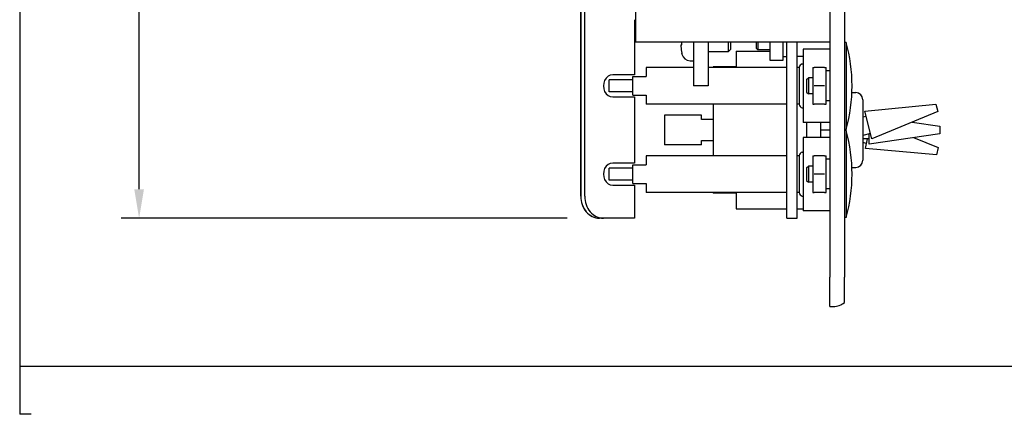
# Model space of a CAD drawing. Header units: inches. Extents: x 0 to 40.7, y 0 to 26.
# Tile 1 of 39: x 0 to 8.4, y 0 to 3.4. Entities that reach past the tile are written whole.
import ezdxf

# ---------------------------------------------------------------- set-up
doc = ezdxf.new("R2010")
doc.units = ezdxf.units.IN
doc.header["$LTSCALE"] = 0.5
doc.header["$MEASUREMENT"] = 0
doc.layers.add('AM_REFDIM', color=4, linetype='Continuous', lineweight=15)
doc.layers.add('AM_VIS', color=7, linetype='Continuous', lineweight=30)
doc.layers.add('FORMAT', color=112, linetype='Continuous')
doc.styles.get("Standard").update_dxf_attribs({"font": 'simplex.shx'})
doc.dimstyles.new('3PL NO CL$0', dxfattribs={"dimtxt": 0.1, "dimasz": 0.1, "dimexe": 0.0625, "dimexo": 0.125, "dimgap": 0.09, "dimtad": 0, "dimtih": 1, "dimtoh": 1, "dimdec": 3, "dimzin": 4, "dimdsep": 46, "dimtxsty": 'Standard', "dimcen": 0, "dimclrd": 256, "dimclre": 256, "dimclrt": 256, "dimadec": 0, "dimazin": 0, "dimtfac": 1, "dimtdec": 3, "dimtofl": 0, "dimtmove": 0, "dimatfit": 3, "dimfxl": 1, "dimtolj": 1, "dimtzin": 0, "dimarcsym": 0})

# ---------------------------------------------------------------- blocks, each defined once
blk = doc.blocks.new('*D15')
at = {"layer": 'AM_REFDIM', "lineweight": -2}
for p, q in [((6.168, 14.3987), (0.8613, 14.3987)), ((1.0152, 14.1525), (1.0152, 8.3771)), ((1.0152, 1.9124), (1.0152, 7.6879)), ((4.654, 1.6663), (0.8613, 1.6663))]:
    blk.add_line(p, q, dxfattribs=at)
at = {"layer": 'AM_REFDIM'}
for points in [[(0.9741, 14.1525), (1.0562, 14.1525), (1.0152, 14.3987)], [(0.9741, 1.9124), (1.0562, 1.9124), (1.0152, 1.6663)]]:
    blk.add_solid(points, dxfattribs=at)
at = {"layer": 'Defpoints', "color": 0}
for p in [(6.4757, 14.3987), (1.0152, 1.6663), (4.9617, 1.6663)]:
    blk.add_point(p, dxfattribs=at)
at = {"layer": 'AM_REFDIM', "insert": (1.0152, 8.0325), "char_height": 0.24615, "attachment_point": 5}
blk.add_mtext('\\A1;12.73', dxfattribs=at)

msp = doc.modelspace()

# ---------------------------------------------------------------- linework, layer by layer
at = {"layer": 'AM_VIS', "color": 72}
for p, q in [((6.8857, 15.6663), (6.8857, 1.1663)), ((7.0107, 15.6663), (7.0107, 1.1663)), ((6.2607, 3.1663), (6.2607, 3.1123)), ((6.2607, 3.1123), (6.2757, 3.0973)), ((6.2757, 3.1663), (6.2757, 3.0973)), ((6.3752, 3.0973), (6.2757, 3.0973)), ((6.8857, 0.9163), (6.8857, 1.1663)), ((7.0107, 0.9509), (7.0107, 1.1663)), ((6.8857, 0.9163), (6.917, 0.9163))]:
    msp.add_line(p, q, dxfattribs=at)
at = {"layer": 'AM_VIS', "color": 31}
for p, q in [((4.7699, 1.8538), (4.7699, 8.9788)), ((4.8034, 1.8538), (4.8034, 8.9788)), ((4.769, 3.8538), (4.769, 1.8538)), ((5.2256, 3.3538), (5.2256, 2.885)), ((5.2256, 2.885), (5.0409, 2.885)), ((5.0409, 2.6975), (5.2256, 2.6975)), ((5.2256, 2.6975), (5.2256, 2.135)), ((5.2256, 2.135), (5.0409, 2.135)), ((5.0409, 1.9475), (5.2256, 1.9475)), ((5.2256, 1.9475), (5.2256, 1.6663)), ((4.9282, 1.6663), (4.9274, 1.6663)), ((4.9617, 1.6663), (4.9282, 1.6663)), ((5.2256, 1.6663), (4.9617, 1.6663))]:
    msp.add_line(p, q, dxfattribs=at)
at = {"layer": 'AM_VIS', "color": 201}
for p, q in [((5.2357, 3.9163), (5.2357, 3.1663)), ((5.2357, 3.1663), (6.8857, 3.1663))]:
    msp.add_line(p, q, dxfattribs=at)
at = {"layer": 'AM_VIS', "color": 132}
for p, q in [((5.6212, 3.1388), (5.6288, 3.1388)), ((5.6288, 3.1388), (5.6288, 3.1663)), ((6.0262, 3.0843), (6.0262, 3.1663)), ((6.0412, 3.0993), (6.0262, 3.0843)), ((6.0412, 3.1663), (6.0412, 3.0993)), ((5.6288, 3.0655), (5.6288, 3.0693)), ((5.8537, 3.0843), (6.0262, 3.0843)), ((5.6983, 3.0053), (5.7287, 3.0053))]:
    msp.add_line(p, q, dxfattribs=at)
at = {"layer": 'AM_VIS', "color": 53}
for p, q in [((5.7287, 3.1663), (5.7287, 2.7913)), ((5.8537, 3.1663), (5.8537, 2.7913)), ((6.0907, 3.0863), (6.0907, 2.9538)), ((6.0907, 3.0863), (6.3752, 3.0863)), ((6.0907, 2.9538), (5.8957, 2.9538)), ((5.8957, 2.9538), (5.8957, 2.9475)), ((5.8537, 2.7913), (5.7287, 2.7913)), ((5.8957, 2.635), (5.8957, 2.1975)), ((7.1848, 2.5756), (7.7884, 2.6345)), ((7.7884, 2.6345), (7.8038, 2.5723)), ((5.7957, 2.5413), (5.4807, 2.5413)), ((5.4807, 2.5413), (5.4807, 2.2913)), ((5.7957, 2.5063), (5.7957, 2.5413)), ((7.1957, 2.5319), (7.1667, 2.5247)), ((7.2426, 2.3426), (7.1848, 2.5756)), ((7.8038, 2.5723), (7.2426, 2.3426)), ((5.8957, 2.5063), (5.7957, 2.5063)), ((6.6907, 2.3538), (6.6907, 2.4788)), ((6.8107, 2.4163), (6.8107, 2.4788)), ((7.5851, 2.4828), (7.8207, 2.4483)), ((7.8207, 2.4483), (7.8207, 2.3843)), ((6.8107, 2.3538), (6.8107, 2.4163)), ((6.8107, 2.4163), (6.8857, 2.4163)), ((7.2317, 2.3863), (7.1667, 2.3702)), ((7.8207, 2.3843), (7.2207, 2.2963)), ((7.2207, 2.2963), (7.2207, 2.3836)), ((7.5973, 2.3515), (7.8072, 2.2683)), ((5.7957, 2.2913), (5.4807, 2.2913)), ((5.7957, 2.2913), (5.7957, 2.3263)), ((5.7957, 2.3263), (5.8957, 2.3263)), ((7.2207, 2.3413), (7.1667, 2.3413)), ((7.1987, 2.3019), (7.1667, 2.3095)), ((7.1884, 2.2581), (7.208, 2.3413)), ((7.8072, 2.2683), (7.7925, 2.206)), ((7.7925, 2.206), (7.1884, 2.2581)), ((5.8957, 1.885), (5.8957, 1.8788)), ((6.0907, 1.8788), (5.8957, 1.8788)), ((6.0907, 1.8788), (6.0907, 1.7463)), ((6.0907, 1.7463), (6.5202, 1.7463)), ((6.6102, 1.7463), (6.6607, 1.7463))]:
    msp.add_line(p, q, dxfattribs=at)
at = {"layer": 'AM_VIS', "color": 33}
for p, q in [((6.3752, 3.1663), (6.3752, 3.0881)), ((6.4892, 3.0881), (6.4892, 3.1663)), ((6.3752, 3.0881), (6.3752, 3.01)), ((6.4892, 3.01), (6.4892, 3.0881)), ((6.3752, 3.01), (6.3891, 3.01)), ((6.3891, 3.01), (6.4752, 3.01)), ((6.4752, 3.01), (6.4892, 3.01)), ((6.7407, 2.9475), (6.7547, 2.9475)), ((6.7407, 2.9475), (6.7407, 2.8694)), ((6.8408, 2.9475), (6.7547, 2.9475)), ((6.8408, 2.9475), (6.8547, 2.9475)), ((6.8547, 2.8694), (6.8547, 2.9475)), ((6.6882, 2.8445), (6.704, 2.8603)), ((6.7407, 2.8603), (6.704, 2.8603)), ((6.704, 2.8603), (6.704, 2.7223)), ((6.7407, 2.8694), (6.7407, 2.7131)), ((6.8547, 2.7131), (6.8547, 2.8694)), ((6.6882, 2.8445), (6.6882, 2.738)), ((6.8408, 2.7913), (6.7547, 2.7913)), ((6.6882, 2.738), (6.704, 2.7223)), ((6.7407, 2.7223), (6.704, 2.7223)), ((6.7407, 2.7131), (6.7407, 2.635)), ((6.8547, 2.635), (6.8547, 2.7131)), ((6.7407, 2.635), (6.7547, 2.635)), ((6.8408, 2.635), (6.7547, 2.635)), ((6.8408, 2.635), (6.8547, 2.635)), ((6.7407, 2.1975), (6.7547, 2.1975)), ((6.7407, 2.1975), (6.7407, 2.1194)), ((6.8408, 2.1975), (6.7547, 2.1975)), ((6.8408, 2.1975), (6.8547, 2.1975)), ((6.8547, 2.1194), (6.8547, 2.1975)), ((6.6882, 2.0945), (6.704, 2.1103)), ((6.6882, 2.0945), (6.6882, 1.988)), ((6.7407, 2.1103), (6.704, 2.1103)), ((6.704, 2.1103), (6.704, 1.9723)), ((6.7407, 2.1194), (6.7407, 1.9631)), ((6.8547, 1.9631), (6.8547, 2.1194)), ((6.8408, 2.0413), (6.7547, 2.0413)), ((6.6882, 1.988), (6.704, 1.9723)), ((6.7407, 1.9723), (6.704, 1.9723)), ((6.7407, 1.9631), (6.7407, 1.885)), ((6.8547, 1.885), (6.8547, 1.9631)), ((6.7407, 1.885), (6.7547, 1.885)), ((6.8408, 1.885), (6.7547, 1.885)), ((6.8408, 1.885), (6.8547, 1.885))]:
    msp.add_line(p, q, dxfattribs=at)
at = {"layer": 'AM_VIS', "color": 161}
for p, q in [((6.5202, 1.6663), (6.5202, 3.1663)), ((6.6102, 1.6663), (6.6102, 3.1663)), ((6.5202, 1.6663), (6.6102, 1.6663))]:
    msp.add_line(p, q, dxfattribs=at)
at = {"layer": 'AM_VIS', "color": 150}
for p, q in [((6.8857, 3.1038), (6.6607, 3.1038)), ((6.6607, 3.1038), (6.6607, 2.4788)), ((7.0257, 3.1613), (7.0107, 3.1613)), ((7.0257, 3.1613), (7.0257, 2.4213)), ((6.8857, 2.4788), (6.6607, 2.4788)), ((6.8857, 2.3538), (6.6607, 2.3538)), ((6.6607, 2.3538), (6.6607, 1.7288)), ((7.0257, 2.4213), (7.0107, 2.4213)), ((7.0257, 2.4113), (7.0107, 2.4113)), ((7.0257, 2.4113), (7.0257, 1.6713)), ((6.8857, 1.7288), (6.6607, 1.7288)), ((7.0257, 1.6713), (7.0107, 1.6713))]:
    msp.add_line(p, q, dxfattribs=at)
at = {"layer": 'AM_VIS', "color": 73}
for p, q in [((6.4892, 3.04), (6.5202, 3.04)), ((6.8857, 2.9178), (6.8547, 2.9178)), ((6.8857, 2.665), (6.8547, 2.665)), ((6.8857, 2.1678), (6.8547, 2.1678)), ((6.8857, 1.915), (6.8547, 1.915))]:
    msp.add_line(p, q, dxfattribs=at)
at = {"layer": 'AM_VIS', "color": 62}
msp.add_line((6.6607, 3.0413), (6.6102, 3.0413), dxfattribs=at)
at = {"layer": 'AM_VIS', "color": 30}
for p, q in [((5.7287, 2.9475), (5.3257, 2.9475)), ((5.3257, 2.9475), (5.3257, 2.8713)), ((6.5202, 2.9475), (5.8537, 2.9475)), ((6.6257, 2.9475), (6.6102, 2.9475)), ((6.6257, 2.9476), (6.6257, 2.6349)), ((6.6524, 2.9774), (6.6607, 2.9784)), ((5.2107, 2.8713), (5.3257, 2.8713)), ((5.2107, 2.7113), (5.2107, 2.8713)), ((5.2107, 2.8413), (5.0107, 2.8413)), ((5.0107, 2.7413), (5.0107, 2.8413)), ((5.2107, 2.7413), (5.0107, 2.7413)), ((5.2107, 2.7113), (5.3257, 2.7113)), ((5.3257, 2.7113), (5.3257, 2.635)), ((6.5202, 2.635), (5.3257, 2.635)), ((6.6257, 2.635), (6.6102, 2.635)), ((6.6524, 2.6051), (6.6607, 2.6041)), ((6.5202, 2.1975), (5.3257, 2.1975)), ((5.3257, 2.1975), (5.3257, 2.1213)), ((6.6257, 2.1975), (6.6102, 2.1975)), ((6.6257, 2.1976), (6.6257, 1.8849)), ((6.6524, 2.2274), (6.6607, 2.2284)), ((5.2107, 2.1213), (5.3257, 2.1213)), ((5.2107, 1.9613), (5.2107, 2.1213)), ((5.2107, 2.0913), (5.0107, 2.0913)), ((5.0107, 1.9913), (5.0107, 2.0913)), ((5.2107, 1.9913), (5.0107, 1.9913)), ((5.2107, 1.9613), (5.3257, 1.9613)), ((5.3257, 1.9613), (5.3257, 1.885)), ((6.5202, 1.885), (5.3257, 1.885)), ((6.6257, 1.885), (6.6102, 1.885)), ((6.6524, 1.8551), (6.6607, 1.8541))]:
    msp.add_line(p, q, dxfattribs=at)
at = {"layer": 'AM_VIS', "color": 202}
for p, q in [((7.0746, 2.7338), (7.1067, 2.7338)), ((7.1667, 2.6738), (7.1667, 2.1588)), ((7.0746, 2.0988), (7.1067, 2.0988))]:
    msp.add_line(p, q, dxfattribs=at)
at = {"layer": 'AM_VIS', "color": 132}
for centre, radius, start, end in [((5.6632, 3.1319), 0.0426, 170.72975, 189.27025), ((6.1287, 3.1663), 0.5093, 184.64241, 190.97293), ((6.1287, 3.1663), 0.51, 191.39419, 191.93595), ((5.6983, 3.0753), 0.07, 191.93595, 270)]:
    msp.add_arc(centre, radius, start, end, dxfattribs=at)
at = {"layer": 'AM_VIS', "color": 150}
for centre in [(5.6817, 2.7913), (5.6817, 2.0413)]:
    msp.add_arc(centre, 1.394, 344.6079, 15.3921, dxfattribs=at)
at = {"layer": 'AM_VIS', "color": 30}
for centre, start, end in [((6.6557, 2.9476), 96.48045, 180), ((6.6557, 2.6349), 180, 263.51955), ((6.6557, 2.1976), 96.48045, 180), ((6.6557, 1.8849), 180, 263.51955)]:
    msp.add_arc(centre, 0.03, start, end, dxfattribs=at)
at = {"layer": 'AM_VIS', "color": 202}
for centre, start, end in [((7.1067, 2.6738), 0, 90), ((7.1067, 2.1588), 270, 0)]:
    msp.add_arc(centre, 0.06, start, end, dxfattribs=at)
at = {"layer": 'AM_VIS', "color": 72}
msp.add_arc((6.917, 1.0603), 0.1441, 270, 310.58989, dxfattribs=at)
at = {"layer": 'AM_VIS', "color": 31}
for centre, major_axis, start_param in [((5.0409, 2.7913), (0, 0.0938), 0), ((5.0409, 2.0413), (0, 0.0938), 0), ((4.9274, 1.8538), (0, 0.1875), 1.570796), ((4.9282, 1.8538), (0, 0.1875), 1.570796), ((4.9617, 1.8538), (0, 0.1875), 1.570796)]:
    msp.add_ellipse(centre, major_axis=major_axis, ratio=0.844531, start_param=start_param, end_param=3.141593, dxfattribs=at)
at = {"layer": 'FORMAT'}
for p, q in [((0, 26.0224), (0, 0.4062)), ((40.7453, 0.4062), (0, 0.4062)), ((0, 0.4062), (0, 0)), ((0.0969, 0), (0, 0))]:
    msp.add_line(p, q, dxfattribs=at)

# ---------------------------------------------------------------- dimensions: what is measured, and where the dimension line sits
at = {"layer": 'AM_REFDIM'}
dim = msp.add_linear_dim(base=(1.0152, 1.6663), p1=(6.4757, 14.3987), p2=(4.9617, 1.6663), angle=90, dimstyle='3PL NO CL$0', override={"dimscale": 2.461538, "dimdec": 2, "dimlfac": 1}, dxfattribs=at)
dim.commit()
dim.dimension.update_dxf_attribs({"geometry": '*D15', "text_midpoint": (1.0152, 8.0325)})

doc.saveas('drawing.dxf')
